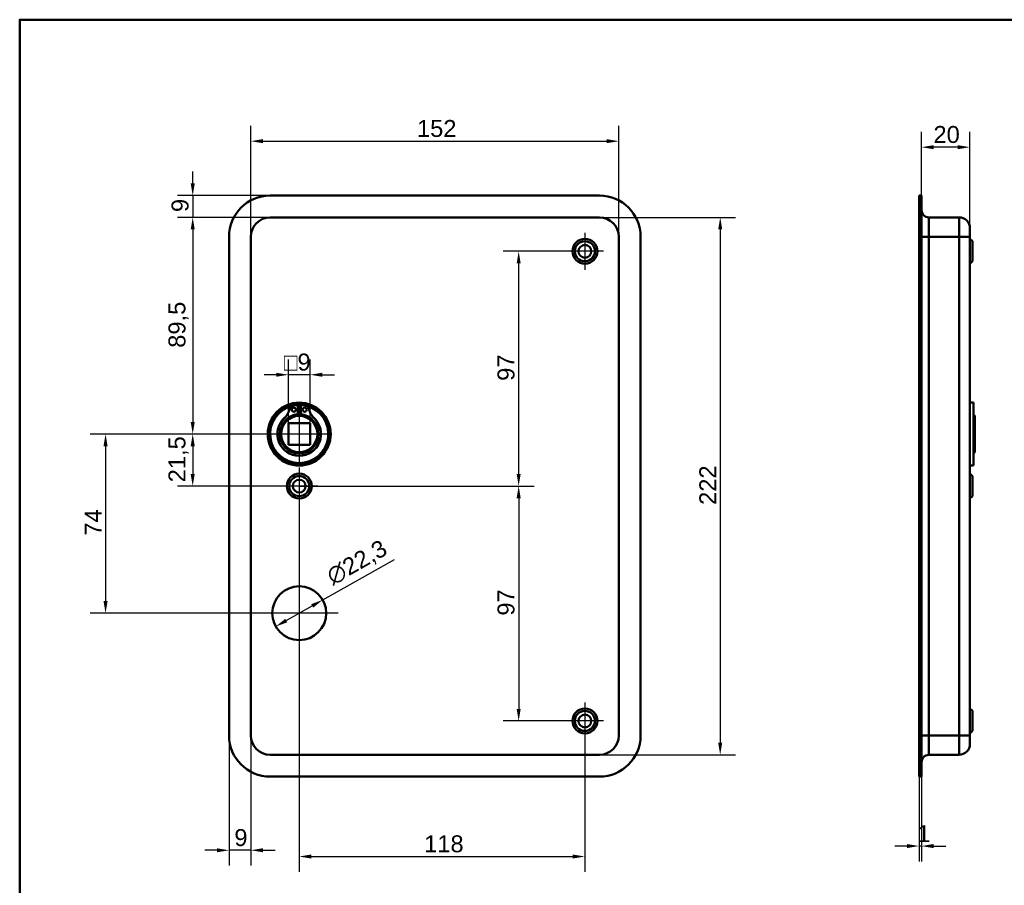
# Model space of a CAD drawing. Header units: millimetres. Extents: x 20 to 833, y 20 to 574.
# Tile 2 of 4: x 20 to 427, y 216 to 574. Entities that reach past the tile are written whole.
import ezdxf

# ---------------------------------------------------------------- set-up
doc = ezdxf.new("R2010")
doc.units = ezdxf.units.MM
doc.header["$LTSCALE"] = 2
for name, color, linetype, lineweight in [('Bemaßungen(DIN)', 7, 'Continuous', 25), ('Mittelpunktmarkierung(DIN)', 7, 'Continuous', 25), ('Sichtbare Kanten(DIN)', 7, 'Continuous', 50), ('Sichtbare tangentiale Kanten(DIN)', 7, 'Continuous', 50), ('Skizziergeometrie(DIN)', 7, 'Continuous', 50)]:
    doc.layers.add(name, color=color, linetype=linetype, lineweight=lineweight)
doc.styles.add('STANDARD-DIN~0', font='arial.ttf')
doc.dimstyles.new('CAD-LAN', dxfattribs={"dimscale": 2, "dimtxt": 3.5, "dimasz": 2.5, "dimexe": 3.175, "dimexo": 0, "dimgap": 0.8, "dimtad": 1, "dimrnd": 1e-08, "dimtxsty": 'STANDARD-DIN~0', "dimcen": 0.09, "dimdle": 10, "dimclrd": 250, "dimclre": 250, "dimclrt": 250, "dimadec": 0, "dimazin": 2, "dimtfac": 1, "dimtmove": 0, "dimatfit": 3, "dimfxl": 1, "dimtolj": 1, "dimtzin": 0, "dimlwd": 25, "dimlwe": 25, "dimarcsym": 0})

# ---------------------------------------------------------------- blocks, each defined once
blk = doc.blocks.new('Ränder Standardrahmen')
at = {"layer": 'Skizziergeometrie(DIN)', "flags": 128}
blk.add_lwpolyline([(10, 10), (10, 287), (410, 287), (410, 10), (10, 10)], dxfattribs=at)
blk = doc.blocks.new('*D8')
at = {"layer": 'Bemaßungen(DIN)', "color": 250, "linetype": 'Continuous', "lineweight": 25, "true_color": 0x3f3f3f, "transparency": 16777216}
for p, q in [((115.47, 484.34), (115.47, 530.17)), ((267.47, 484.34), (267.47, 530.17)), ((120.47, 523.82), (262.47, 523.82))]:
    blk.add_line(p, q, dxfattribs=at)
at = {"layer": 'Bemaßungen(DIN)', "color": 250, "linetype": 'Continuous', "true_color": 0x3f3f3f, "transparency": 16777216}
for points in [[(120.47, 524.66), (120.47, 522.99), (115.47, 523.82)], [(262.47, 524.66), (262.47, 522.99), (267.47, 523.82)]]:
    blk.add_solid(points, dxfattribs=at)
at = {"layer": 'Defpoints', "color": 0, "linetype": 'Continuous', "transparency": 16777216}
for p in [(267.47, 523.82), (115.47, 484.34), (267.47, 484.34)]:
    blk.add_point(p, dxfattribs=at)
at = {"layer": 'Bemaßungen(DIN)', "color": 250, "linetype": 'Continuous', "lineweight": 25, "true_color": 0x3f3f3f, "transparency": 16777216, "insert": (184.1, 532.57), "char_height": 7, "attachment_point": 1, "style": 'STANDARD-DIN~0'}
blk.add_mtext('\\A1;152', dxfattribs=at)
blk = doc.blocks.new('*D9')
at = {"layer": 'Bemaßungen(DIN)', "color": 250, "linetype": 'Continuous', "lineweight": 25, "true_color": 0x3f3f3f, "transparency": 16777216}
for p, q in [((259.47, 492.34), (315.71, 492.34)), ((309.36, 487.34), (309.36, 275.34)), ((259.47, 270.34), (315.71, 270.34))]:
    blk.add_line(p, q, dxfattribs=at)
at = {"layer": 'Bemaßungen(DIN)', "color": 250, "linetype": 'Continuous', "true_color": 0x3f3f3f, "transparency": 16777216}
for points in [[(308.52, 487.34), (310.19, 487.34), (309.36, 492.34)], [(308.52, 275.34), (310.19, 275.34), (309.36, 270.34)]]:
    blk.add_solid(points, dxfattribs=at)
at = {"layer": 'Defpoints', "color": 0, "linetype": 'Continuous', "transparency": 16777216}
for p in [(259.47, 492.34), (259.47, 270.34), (309.36, 270.34)]:
    blk.add_point(p, dxfattribs=at)
at = {"layer": 'Bemaßungen(DIN)', "color": 250, "linetype": 'Continuous', "lineweight": 25, "true_color": 0x3f3f3f, "transparency": 16777216, "insert": (300.73, 373.58), "char_height": 7, "attachment_point": 1, "rotation": 90, "style": 'STANDARD-DIN~0'}
blk.add_mtext('\\A1;222', dxfattribs=at)
blk = doc.blocks.new('*D10')
at = {"layer": 'Bemaßungen(DIN)', "color": 250, "linetype": 'Continuous', "lineweight": 25, "true_color": 0x3f3f3f, "transparency": 16777216}
for p, q in [((123.47, 492.34), (85.12, 492.34)), ((91.47, 487.34), (91.47, 407.84)), ((135.47, 402.84), (85.12, 402.84))]:
    blk.add_line(p, q, dxfattribs=at)
at = {"layer": 'Bemaßungen(DIN)', "color": 250, "linetype": 'Continuous', "true_color": 0x3f3f3f, "transparency": 16777216}
for points in [[(90.63, 487.34), (92.3, 487.34), (91.47, 492.34)], [(90.63, 407.84), (92.3, 407.84), (91.47, 402.84)]]:
    blk.add_solid(points, dxfattribs=at)
at = {"layer": 'Defpoints', "color": 0, "linetype": 'Continuous', "transparency": 16777216}
for p in [(123.47, 492.34), (91.47, 402.84), (135.47, 402.84)]:
    blk.add_point(p, dxfattribs=at)
at = {"layer": 'Bemaßungen(DIN)', "color": 250, "linetype": 'Continuous', "lineweight": 25, "true_color": 0x3f3f3f, "transparency": 16777216, "insert": (81.45, 438.47), "char_height": 7, "attachment_point": 1, "rotation": 90, "style": 'STANDARD-DIN~0'}
blk.add_mtext('\\A1;89,5', dxfattribs=at)
blk = doc.blocks.new('*D11')
at = {"layer": 'Bemaßungen(DIN)', "color": 250, "linetype": 'Continuous', "lineweight": 25, "true_color": 0x3f3f3f, "transparency": 16777216}
for p, q in [((135.47, 402.84), (85.12, 402.84)), ((91.47, 397.84), (91.47, 386.34)), ((135.47, 381.34), (85.12, 381.34))]:
    blk.add_line(p, q, dxfattribs=at)
at = {"layer": 'Bemaßungen(DIN)', "color": 250, "linetype": 'Continuous', "true_color": 0x3f3f3f, "transparency": 16777216}
for points in [[(90.63, 397.84), (92.3, 397.84), (91.47, 402.84)], [(90.63, 386.34), (92.3, 386.34), (91.47, 381.34)]]:
    blk.add_solid(points, dxfattribs=at)
at = {"layer": 'Defpoints', "color": 0, "linetype": 'Continuous', "transparency": 16777216}
for p in [(135.47, 402.84), (91.47, 381.34), (135.47, 381.34)]:
    blk.add_point(p, dxfattribs=at)
at = {"layer": 'Bemaßungen(DIN)', "color": 250, "linetype": 'Continuous', "lineweight": 25, "true_color": 0x3f3f3f, "transparency": 16777216, "insert": (81.45, 382.91), "char_height": 7, "attachment_point": 1, "rotation": 90, "style": 'STANDARD-DIN~0'}
blk.add_mtext('\\A1;21,5', dxfattribs=at)
blk = doc.blocks.new('*D12')
at = {"layer": 'Bemaßungen(DIN)', "color": 250, "linetype": 'Continuous', "lineweight": 25, "true_color": 0x3f3f3f, "transparency": 16777216}
for p, q in [((135.47, 402.84), (49.12, 402.84)), ((55.47, 397.84), (55.47, 333.84)), ((135.47, 328.84), (49.12, 328.84))]:
    blk.add_line(p, q, dxfattribs=at)
at = {"layer": 'Bemaßungen(DIN)', "color": 250, "linetype": 'Continuous', "true_color": 0x3f3f3f, "transparency": 16777216}
for points in [[(54.63, 397.84), (56.3, 397.84), (55.47, 402.84)], [(54.63, 333.84), (56.3, 333.84), (55.47, 328.84)]]:
    blk.add_solid(points, dxfattribs=at)
at = {"layer": 'Defpoints', "color": 0, "linetype": 'Continuous', "transparency": 16777216}
for p in [(135.47, 402.84), (55.47, 328.84), (135.47, 328.84)]:
    blk.add_point(p, dxfattribs=at)
at = {"layer": 'Bemaßungen(DIN)', "color": 250, "linetype": 'Continuous', "lineweight": 25, "true_color": 0x3f3f3f, "transparency": 16777216, "insert": (46.87, 360.87), "char_height": 7, "attachment_point": 1, "rotation": 90, "style": 'STANDARD-DIN~0'}
blk.add_mtext('\\A1;74', dxfattribs=at)
blk = doc.blocks.new('*D13')
at = {"layer": 'Bemaßungen(DIN)', "color": 250, "linetype": 'Continuous', "lineweight": 25, "true_color": 0x3f3f3f, "transparency": 16777216}
for p, q in [((245.82, 478.34), (219.76, 478.34)), ((226.11, 386.34), (226.11, 473.34)), ((135.47, 381.34), (232.46, 381.34))]:
    blk.add_line(p, q, dxfattribs=at)
at = {"layer": 'Bemaßungen(DIN)', "color": 250, "linetype": 'Continuous', "true_color": 0x3f3f3f, "transparency": 16777216}
for points in [[(225.27, 473.34), (226.94, 473.34), (226.11, 478.34)], [(225.27, 386.34), (226.94, 386.34), (226.11, 381.34)]]:
    blk.add_solid(points, dxfattribs=at)
at = {"layer": 'Defpoints', "color": 0, "linetype": 'Continuous', "transparency": 16777216}
for p in [(226.11, 478.34), (245.82, 478.34), (135.47, 381.34)]:
    blk.add_point(p, dxfattribs=at)
at = {"layer": 'Bemaßungen(DIN)', "color": 250, "linetype": 'Continuous', "lineweight": 25, "true_color": 0x3f3f3f, "transparency": 16777216, "insert": (217.36, 424.83), "char_height": 7, "attachment_point": 1, "rotation": 90, "style": 'STANDARD-DIN~0'}
blk.add_mtext('\\A1;97', dxfattribs=at)
blk = doc.blocks.new('*D14')
at = {"layer": 'Bemaßungen(DIN)', "color": 250, "linetype": 'Continuous', "lineweight": 25, "true_color": 0x3f3f3f, "transparency": 16777216}
for p, q in [((135.47, 381.34), (232.46, 381.34)), ((226.11, 376.34), (226.11, 289.34)), ((245.82, 284.34), (219.76, 284.34))]:
    blk.add_line(p, q, dxfattribs=at)
at = {"layer": 'Bemaßungen(DIN)', "color": 250, "linetype": 'Continuous', "true_color": 0x3f3f3f, "transparency": 16777216}
for points in [[(225.27, 376.34), (226.94, 376.34), (226.11, 381.34)], [(225.27, 289.34), (226.94, 289.34), (226.11, 284.34)]]:
    blk.add_solid(points, dxfattribs=at)
at = {"layer": 'Defpoints', "color": 0, "linetype": 'Continuous', "transparency": 16777216}
for p in [(135.47, 381.34), (226.11, 284.34), (245.82, 284.34)]:
    blk.add_point(p, dxfattribs=at)
at = {"layer": 'Bemaßungen(DIN)', "color": 250, "linetype": 'Continuous', "lineweight": 25, "true_color": 0x3f3f3f, "transparency": 16777216, "insert": (217.36, 327.83), "char_height": 7, "attachment_point": 1, "rotation": 90, "style": 'STANDARD-DIN~0'}
blk.add_mtext('\\A1;97', dxfattribs=at)
blk = doc.blocks.new('*D15')
at = {"layer": 'Bemaßungen(DIN)', "color": 250, "linetype": 'Continuous', "lineweight": 25, "true_color": 0x3f3f3f, "transparency": 16777216}
for p, q in [((145.17, 334.33), (174.76, 351.08)), ((130.12, 325.81), (140.82, 331.87))]:
    blk.add_line(p, q, dxfattribs=at)
at = {"layer": 'Bemaßungen(DIN)', "color": 250, "linetype": 'Continuous', "true_color": 0x3f3f3f, "transparency": 16777216}
for points in [[(140.41, 332.59), (141.23, 331.14), (145.17, 334.33)], [(129.7, 326.53), (130.53, 325.08), (125.76, 323.35)]]:
    blk.add_solid(points, dxfattribs=at)
at = {"layer": 'Defpoints', "color": 0, "linetype": 'Continuous', "transparency": 16777216}
for p in [(145.17, 334.33), (125.76, 323.35)]:
    blk.add_point(p, dxfattribs=at)
at = {"layer": 'Bemaßungen(DIN)', "color": 250, "linetype": 'Continuous', "lineweight": 25, "true_color": 0x3f3f3f, "transparency": 16777216, "insert": (145.87, 346.5), "char_height": 7, "attachment_point": 1, "rotation": 29.518, "style": 'STANDARD-DIN~0'}
blk.add_mtext('\\A1;∅22,3', dxfattribs=at)
blk = doc.blocks.new('*D16')
at = {"layer": 'Bemaßungen(DIN)', "color": 250, "linetype": 'Continuous', "lineweight": 25, "true_color": 0x3f3f3f, "transparency": 16777216}
for p, q in [((135.47, 373.69), (135.47, 221.99)), ((253.47, 276.69), (253.47, 221.99)), ((140.47, 228.34), (248.47, 228.34))]:
    blk.add_line(p, q, dxfattribs=at)
at = {"layer": 'Bemaßungen(DIN)', "color": 250, "linetype": 'Continuous', "true_color": 0x3f3f3f, "transparency": 16777216}
for points in [[(140.47, 229.17), (140.47, 227.51), (135.47, 228.34)], [(248.47, 229.17), (248.47, 227.51), (253.47, 228.34)]]:
    blk.add_solid(points, dxfattribs=at)
at = {"layer": 'Defpoints', "color": 0, "linetype": 'Continuous', "transparency": 16777216}
for p in [(135.47, 373.69), (253.47, 276.69), (253.47, 228.34)]:
    blk.add_point(p, dxfattribs=at)
at = {"layer": 'Bemaßungen(DIN)', "color": 250, "linetype": 'Continuous', "lineweight": 25, "true_color": 0x3f3f3f, "transparency": 16777216, "insert": (187.06, 237.09), "char_height": 7, "attachment_point": 1, "style": 'STANDARD-DIN~0'}
blk.add_mtext('\\A1;118', dxfattribs=at)
blk = doc.blocks.new('*D17')
at = {"layer": 'Bemaßungen(DIN)', "color": 250, "linetype": 'Continuous', "lineweight": 25, "true_color": 0x3f3f3f, "transparency": 16777216}
for p, q in [((106.47, 278.34), (106.47, 224.57)), ((115.47, 278.34), (115.47, 224.57)), ((101.47, 230.92), (96.47, 230.92)), ((115.47, 230.92), (106.47, 230.92)), ((120.47, 230.92), (125.47, 230.92))]:
    blk.add_line(p, q, dxfattribs=at)
at = {"layer": 'Bemaßungen(DIN)', "color": 250, "linetype": 'Continuous', "true_color": 0x3f3f3f, "transparency": 16777216}
for points in [[(101.47, 231.76), (101.47, 230.09), (106.47, 230.92)], [(120.47, 231.76), (120.47, 230.09), (115.47, 230.92)]]:
    blk.add_solid(points, dxfattribs=at)
at = {"layer": 'Defpoints', "color": 0, "linetype": 'Continuous', "transparency": 16777216}
for p in [(106.47, 278.34), (115.47, 278.34), (106.47, 230.92)]:
    blk.add_point(p, dxfattribs=at)
at = {"layer": 'Bemaßungen(DIN)', "color": 250, "linetype": 'Continuous', "lineweight": 25, "true_color": 0x3f3f3f, "transparency": 16777216, "insert": (108.67, 239.67), "char_height": 7, "attachment_point": 1, "style": 'STANDARD-DIN~0'}
blk.add_mtext('\\A1;9', dxfattribs=at)
blk = doc.blocks.new('*D18')
at = {"layer": 'Bemaßungen(DIN)', "color": 250, "linetype": 'Continuous', "lineweight": 25, "true_color": 0x3f3f3f, "transparency": 16777216}
for p, q in [((91.47, 506.34), (91.47, 511.34)), ((123.47, 501.34), (85.12, 501.34)), ((91.47, 501.34), (91.47, 492.34)), ((123.47, 492.34), (85.12, 492.34)), ((91.47, 487.34), (91.47, 482.34))]:
    blk.add_line(p, q, dxfattribs=at)
at = {"layer": 'Bemaßungen(DIN)', "color": 250, "linetype": 'Continuous', "true_color": 0x3f3f3f, "transparency": 16777216}
for points in [[(90.63, 506.34), (92.3, 506.34), (91.47, 501.34)], [(90.63, 487.34), (92.3, 487.34), (91.47, 492.34)]]:
    blk.add_solid(points, dxfattribs=at)
at = {"layer": 'Defpoints', "color": 0, "linetype": 'Continuous', "transparency": 16777216}
for p in [(123.47, 501.34), (91.47, 492.34), (123.47, 492.34)]:
    blk.add_point(p, dxfattribs=at)
at = {"layer": 'Bemaßungen(DIN)', "color": 250, "linetype": 'Continuous', "lineweight": 25, "true_color": 0x3f3f3f, "transparency": 16777216, "insert": (82.72, 494.54), "char_height": 7, "attachment_point": 1, "rotation": 90, "style": 'STANDARD-DIN~0'}
blk.add_mtext('\\A1;9', dxfattribs=at)
blk = doc.blocks.new('*D19')
at = {"layer": 'Bemaßungen(DIN)', "color": 250, "linetype": 'Continuous', "lineweight": 25, "true_color": 0x3f3f3f, "transparency": 16777216}
for p, q in [((392.5, 501.34), (392.5, 527.69)), ((412.5, 487.84), (412.5, 527.69)), ((407.5, 521.34), (397.5, 521.34))]:
    blk.add_line(p, q, dxfattribs=at)
at = {"layer": 'Bemaßungen(DIN)', "color": 250, "linetype": 'Continuous', "true_color": 0x3f3f3f, "transparency": 16777216}
for points in [[(397.5, 522.17), (397.5, 520.51), (392.5, 521.34)], [(407.5, 522.17), (407.5, 520.51), (412.5, 521.34)]]:
    blk.add_solid(points, dxfattribs=at)
at = {"layer": 'Defpoints', "color": 0, "linetype": 'Continuous', "transparency": 16777216}
for p in [(392.5, 521.34), (392.5, 501.34), (412.5, 487.84)]:
    blk.add_point(p, dxfattribs=at)
at = {"layer": 'Bemaßungen(DIN)', "color": 250, "linetype": 'Continuous', "lineweight": 25, "true_color": 0x3f3f3f, "transparency": 16777216, "insert": (397.44, 530.09), "char_height": 7, "attachment_point": 1, "style": 'STANDARD-DIN~0'}
blk.add_mtext('\\A1;20', dxfattribs=at)
blk = doc.blocks.new('*D20')
at = {"layer": 'Bemaßungen(DIN)', "color": 250, "linetype": 'Continuous', "lineweight": 25, "true_color": 0x3f3f3f, "transparency": 16777216}
for p, q in [((391.5, 261.34), (391.5, 226.31)), ((392.5, 261.34), (392.5, 226.31)), ((386.5, 232.66), (381.5, 232.66)), ((392.5, 232.66), (391.5, 232.66)), ((397.5, 232.66), (402.5, 232.66))]:
    blk.add_line(p, q, dxfattribs=at)
at = {"layer": 'Bemaßungen(DIN)', "color": 250, "linetype": 'Continuous', "true_color": 0x3f3f3f, "transparency": 16777216}
for points in [[(386.5, 233.5), (386.5, 231.83), (391.5, 232.66)], [(397.5, 233.5), (397.5, 231.83), (392.5, 232.66)]]:
    blk.add_solid(points, dxfattribs=at)
at = {"layer": 'Defpoints', "color": 0, "linetype": 'Continuous', "transparency": 16777216}
for p in [(391.5, 261.34), (392.5, 261.34), (391.5, 232.66)]:
    blk.add_point(p, dxfattribs=at)
at = {"layer": 'Bemaßungen(DIN)', "color": 250, "linetype": 'Continuous', "lineweight": 25, "true_color": 0x3f3f3f, "transparency": 16777216, "insert": (390.71, 241.29), "char_height": 7, "attachment_point": 1, "style": 'STANDARD-DIN~0'}
blk.add_mtext('\\A1;1', dxfattribs=at)
blk = doc.blocks.new('*D26')
at = {"layer": 'Bemaßungen(DIN)', "color": 250, "linetype": 'Continuous', "lineweight": 25, "true_color": 0x3f3f3f, "transparency": 16777216}
for p, q in [((130.97, 407.34), (130.97, 433.69)), ((139.97, 407.34), (139.97, 433.69)), ((125.97, 427.34), (120.97, 427.34)), ((139.97, 427.34), (130.97, 427.34)), ((144.97, 427.34), (149.97, 427.34))]:
    blk.add_line(p, q, dxfattribs=at)
at = {"layer": 'Bemaßungen(DIN)', "color": 250, "linetype": 'Continuous', "true_color": 0x3f3f3f, "transparency": 16777216}
for points in [[(125.97, 428.17), (125.97, 426.51), (130.97, 427.34)], [(144.97, 428.17), (144.97, 426.51), (139.97, 427.34)]]:
    blk.add_solid(points, dxfattribs=at)
at = {"layer": 'Defpoints', "color": 0, "linetype": 'Continuous', "transparency": 16777216}
for p in [(130.97, 427.34), (130.97, 407.34), (139.97, 407.34)]:
    blk.add_point(p, dxfattribs=at)
at = {"layer": 'Bemaßungen(DIN)', "color": 250, "linetype": 'Continuous', "lineweight": 25, "true_color": 0x3f3f3f, "transparency": 16777216, "insert": (129.09, 436.09), "char_height": 7, "attachment_point": 1, "style": 'STANDARD-DIN~0'}
blk.add_mtext('\\A1;\\fAIGDT|b0|i0;\\H7.0000;o\\fArial|b0|i0;\\H7.0000;9', dxfattribs=at)

msp = doc.modelspace()

# ---------------------------------------------------------------- linework, layer by layer
at = {"layer": 'Mittelpunktmarkierung(DIN)', "linetype": 'Continuous'}
for p, q in [((253.4673, 485.9895), (253.4673, 470.6895)), ((261.1173, 478.3395), (245.8173, 478.3395)), ((135.4673, 415.3395), (135.4673, 390.3395)), ((147.9673, 402.8395), (122.9673, 402.8395)), ((135.4673, 388.9895), (135.4673, 373.6895)), ((143.1173, 381.3395), (127.8173, 381.3395)), ((135.4673, 344.9895), (135.4673, 312.6895)), ((151.6173, 328.8395), (119.3173, 328.8395)), ((253.4673, 291.9895), (253.4673, 276.6895)), ((261.1173, 284.3395), (245.8173, 284.3395))]:
    msp.add_line(p, q, dxfattribs=at)
at = {"layer": 'Sichtbare Kanten(DIN)'}
for p, q in [((123.4673, 501.3395), (259.4673, 501.3395)), ((391.4999, 501.3395), (391.4999, 484.3395)), ((391.4999, 501.3395), (392.4999, 501.3395)), ((392.4999, 501.3395), (392.4999, 484.3395)), ((259.4673, 492.3395), (123.4673, 492.3395)), ((407.9999, 492.3395), (395.4999, 492.3395)), ((106.4673, 278.3395), (106.4673, 484.3395)), ((115.4673, 484.3395), (115.4673, 278.3395)), ((267.4673, 278.3395), (267.4673, 484.3395)), ((276.4673, 484.3395), (276.4673, 278.3395)), ((391.4999, 278.3395), (391.4999, 484.3395)), ((392.4999, 278.3395), (392.4999, 484.3395)), ((412.4999, 487.8395), (412.4999, 484.3395)), ((412.4999, 278.3395), (412.4999, 484.3395)), ((413.4999, 482.4895), (412.4999, 483.4895)), ((413.4999, 482.4895), (413.4999, 474.1895)), ((413.4999, 474.1895), (412.4999, 473.1895)), ((413.9999, 415.8395), (412.4999, 415.8395)), ((413.9999, 389.8395), (413.9999, 415.8395)), ((133.4661, 414.7474), (134.8506, 414.7474)), ((134.8506, 414.7474), (134.8506, 411.0474)), ((136.0839, 414.7474), (137.4684, 414.7474)), ((136.0839, 411.0474), (136.0839, 414.7474)), ((414.4999, 410.3395), (413.9999, 410.8395)), ((130.9673, 407.3395), (130.9673, 398.3395)), ((139.9673, 407.3395), (130.9673, 407.3395)), ((139.9673, 398.3395), (139.9673, 407.3395)), ((414.4999, 410.3395), (414.4999, 395.3395)), ((130.9673, 398.3395), (139.9673, 398.3395)), ((414.4999, 395.3395), (413.9999, 394.8395)), ((413.9999, 389.8395), (412.4999, 389.8395)), ((413.4999, 385.4895), (412.4999, 386.4895)), ((413.4999, 385.4895), (413.4999, 377.1895)), ((413.4999, 377.1895), (412.4999, 376.1895)), ((413.4999, 288.4895), (412.4999, 289.4895)), ((413.4999, 288.4895), (413.4999, 280.1895)), ((391.4999, 278.3395), (391.4999, 261.3395)), ((392.4999, 278.3395), (392.4999, 261.3395)), ((413.4999, 280.1895), (412.4999, 279.1895)), ((412.4999, 278.3395), (412.4999, 274.8395)), ((123.4673, 270.3395), (259.4673, 270.3395)), ((407.9999, 270.3395), (395.4999, 270.3395)), ((259.4673, 261.3395), (123.4673, 261.3395)), ((391.4999, 261.3395), (392.4999, 261.3395))]:
    msp.add_line(p, q, dxfattribs=at)
for centre, radius in [((253.4673, 478.3395), 5.15), ((253.4673, 478.3395), 4.15), ((253.4673, 478.3395), 2.65), ((135.4673, 402.8395), 13), ((135.4673, 402.8395), 12.5), ((135.4673, 402.8395), 8), ((133.2356, 412.8974), 0.85), ((137.6989, 412.8974), 0.85), ((135.4673, 402.8395), 7.5), ((135.4673, 381.3395), 5.15), ((135.4673, 381.3395), 4.15), ((135.4673, 381.3395), 2.65), ((135.4673, 328.8395), 11.15), ((253.4673, 284.3395), 5.15), ((253.4673, 284.3395), 4.15), ((253.4673, 284.3395), 2.65)]:
    msp.add_circle(centre, radius, dxfattribs=at)
for centre, radius, start, end in [((123.4673, 484.3395), 17, 90, 180), ((259.4673, 484.3395), 17, 0, 90), ((123.4673, 484.3395), 8, 90, 180), ((259.4673, 484.3395), 8, 0, 90), ((395.4999, 495.3395), 3, 180, 270), ((407.9999, 487.8395), 4.5, 0, 90), ((135.4673, 402.8395), 12, 82.898271, 97.101729), ((135.4673, 402.8395), 12, 104.792103, 75.207897), ((123.0973, 415.4874), 8.7248, 314.36355, 345.197809), ((135.4673, 403.5728), 7.5, 94.716311, 139.030547), ((133.4661, 412.7474), 2, 90, 165.197809), ((135.4673, 402.8395), 8.2, 73.43926, 106.56074), ((135.4673, 402.8395), 9, 86.0711, 93.9289), ((135.4673, 403.5728), 7.5, 40.969453, 85.283689), ((137.4684, 412.7474), 2, 14.802191, 90), ((147.8373, 415.4874), 8.7248, 194.802191, 225.63645), ((135.4673, 402.8395), 9, 130.903341, 49.096659), ((135.4673, 402.8395), 8.9667, 134.36355, 45.63645), ((123.4673, 278.3395), 17, 180, 270), ((123.4673, 278.3395), 8, 180, 270), ((259.4673, 278.3395), 8, 270, 0), ((259.4673, 278.3395), 17, 270, 0), ((407.9999, 274.8395), 4.5, 270, 0), ((395.4999, 267.3395), 3, 90, 180)]:
    msp.add_arc(centre, radius, start, end, dxfattribs=at)
at = {"layer": 'Sichtbare tangentiale Kanten(DIN)'}
for p, q in [((395.4999, 492.3395), (395.4999, 484.3395)), ((407.9999, 484.3395), (407.9999, 492.3395)), ((391.4999, 484.3395), (392.4999, 484.3395)), ((392.4999, 484.3395), (395.4999, 484.3395)), ((395.4999, 278.3395), (395.4999, 484.3395)), ((407.9999, 484.3395), (395.4999, 484.3395)), ((412.4999, 484.3395), (407.9999, 484.3395)), ((407.9999, 484.3395), (407.9999, 278.3395)), ((391.4999, 278.3395), (392.4999, 278.3395)), ((395.4999, 278.3395), (392.4999, 278.3395)), ((395.4999, 278.3395), (395.4999, 270.3395)), ((407.9999, 278.3395), (395.4999, 278.3395)), ((407.9999, 270.3395), (407.9999, 278.3395)), ((407.9999, 278.3395), (412.4999, 278.3395))]:
    msp.add_line(p, q, dxfattribs=at)

# ---------------------------------------------------------------- block references
at = {"xscale": 2, "yscale": 2, "zscale": 2}
msp.add_blockref('Ränder Standardrahmen', (0, 0), dxfattribs=at)

# ---------------------------------------------------------------- dimensions: what is measured, and where the dimension line sits
at = {"layer": 'Bemaßungen(DIN)', "color": 250, "linetype": 'Continuous', "lineweight": 25, "true_color": 0x3f3f3f}
for base, p1, p2, angle, override, picture, middle in [((267.4673, 523.8234), (115.4673, 484.3395), (267.4673, 484.3395), 180, {"dimgap": 0.8, "dimdec": 2, "dimtol": 0, "dimlim": 0, "dimtp": 0, "dimtm": 0, "dimtdec": 2, "dimtofl": 0, "dimatfit": 1}, '*D8', (191.4673, 523.8234)), ((91.4673, 492.3395), (123.4673, 501.3395), (123.4673, 492.3395), 270, {"dimgap": 0.8, "dimdec": 2, "dimtol": 0, "dimlim": 0, "dimtp": 0, "dimtm": 0, "dimtdec": 2, "dimtofl": 1, "dimatfit": 1}, '*D18', (91.4673, 496.8395)), ((91.4673, 402.8395), (123.4673, 492.3395), (135.4673, 402.8395), 90, {"dimgap": 0.8, "dimdec": 2, "dimtol": 0, "dimlim": 0, "dimtp": 0, "dimtm": 0, "dimtdec": 2, "dimtofl": 0, "dimatfit": 1}, '*D10', (91.4673, 447.5895)), ((309.3575, 270.3395), (259.4673, 492.3395), (259.4673, 270.3395), 90, {"dimgap": 0.8, "dimdec": 2, "dimtol": 0, "dimlim": 0, "dimtp": 0, "dimtm": 0, "dimtdec": 2, "dimtofl": 0, "dimatfit": 1}, '*D9', (309.3575, 381.3395)), ((226.1059, 478.3395), (135.4673, 381.3395), (245.8173, 478.3395), 90, {"dimgap": 0.8, "dimdec": 2, "dimtol": 0, "dimlim": 0, "dimtp": 0, "dimtm": 0, "dimtdec": 2, "dimtofl": 0, "dimatfit": 1}, '*D13', (226.1059, 429.8395)), ((55.4673, 328.8395), (135.4673, 402.8395), (135.4673, 328.8395), 90, {"dimgap": 0.8, "dimdec": 2, "dimtol": 0, "dimlim": 0, "dimtp": 0, "dimtm": 0, "dimtdec": 2, "dimtofl": 0, "dimatfit": 1}, '*D12', (55.4673, 365.8395)), ((91.4673, 381.3395), (135.4673, 402.8395), (135.4673, 381.3395), 90, {"dimgap": 0.8, "dimdec": 2, "dimtol": 0, "dimlim": 0, "dimtp": 0, "dimtm": 0, "dimtdec": 2, "dimtofl": 0, "dimatfit": 1}, '*D11', (91.4673, 392.0895)), ((226.1059, 284.3395), (135.4673, 381.3395), (245.8173, 284.3395), 90, {"dimgap": 0.8, "dimdec": 2, "dimtol": 0, "dimlim": 0, "dimtp": 0, "dimtm": 0, "dimtdec": 2, "dimtofl": 0, "dimatfit": 1}, '*D14', (226.1059, 332.8395)), ((253.4673, 228.3395), (135.4673, 373.6895), (253.4673, 276.6895), 180, {"dimgap": 0.8, "dimdec": 2, "dimtol": 0, "dimlim": 0, "dimtp": 0, "dimtm": 0, "dimtdec": 2, "dimtofl": 0, "dimatfit": 1}, '*D16', (194.4673, 228.3395)), ((106.4673, 230.9236), (115.4673, 278.3395), (106.4673, 278.3395), 180, {"dimgap": 0.8, "dimdec": 2, "dimtol": 0, "dimlim": 0, "dimtp": 0, "dimtm": 0, "dimtdec": 2, "dimtofl": 1, "dimatfit": 1}, '*D17', (110.9673, 230.9236))]:
    dim = msp.add_linear_dim(base=base, p1=p1, p2=p2, angle=angle, dimstyle='CAD-LAN', override=override, dxfattribs=at)
    dim.commit()
    dim.dimension.update_dxf_attribs({"geometry": picture, "text_midpoint": middle, "dimtype": 160})
for base, p1, p2, override, picture, middle in [((392.4999, 521.3395), (412.4999, 487.8395), (392.4999, 501.3395), {"dimgap": 0.8, "dimdec": 2, "dimtol": 0, "dimlim": 0, "dimtp": 0, "dimtm": 0, "dimtdec": 2, "dimtofl": 0, "dimatfit": 1}, '*D19', (402.4999, 521.3395)), ((391.4999, 232.6617), (392.4999, 261.3395), (391.4999, 261.3395), {"dimgap": 0.8, "dimdec": 2, "dimtol": 0, "dimlim": 0, "dimtp": 0, "dimtm": 0, "dimtdec": 2, "dimtofl": 1, "dimatfit": 1}, '*D20', (391.9999, 232.6617))]:
    dim = msp.add_linear_dim(base=base, p1=p1, p2=p2, dimstyle='CAD-LAN', override=override, dxfattribs=at)
    dim.commit()
    dim.dimension.update_dxf_attribs({"geometry": picture, "text_midpoint": middle, "dimtype": 160})
dim = msp.add_linear_dim(base=(130.9673, 427.3395), p1=(139.9673, 407.3395), p2=(130.9673, 407.3395), angle=180, text='\\fAIGDT|b0|i0;\\H7.0000;o\\fArial|b0|i0;\\H7.0000;<>', dimstyle='CAD-LAN', override={"dimgap": 0.8, "dimdec": 2, "dimtol": 0, "dimlim": 0, "dimtp": 0, "dimtm": 0, "dimtdec": 2, "dimtofl": 1, "dimatfit": 1}, dxfattribs=at)
dim.commit()
dim.dimension.update_dxf_attribs({"geometry": '*D26', "text_midpoint": (135.4673, 427.3395), "dimtype": 160})
dim = msp.add_diameter_dim_2p(p1=(125.7645, 323.3459), p2=(145.17, 334.333), dimstyle='CAD-LAN', override={"dimgap": 0.8, "dimdec": 2, "dimlfac": 1, "dimtol": 0, "dimlim": 0, "dimtp": 0, "dimtm": 0, "dimtdec": 2, "dimatfit": 2}, dxfattribs=at)
dim.commit()
dim.dimension.update_dxf_attribs({"geometry": '*D15', "text_midpoint": (162.1384, 343.9403), "dimtype": 163})

doc.saveas('drawing.dxf')
